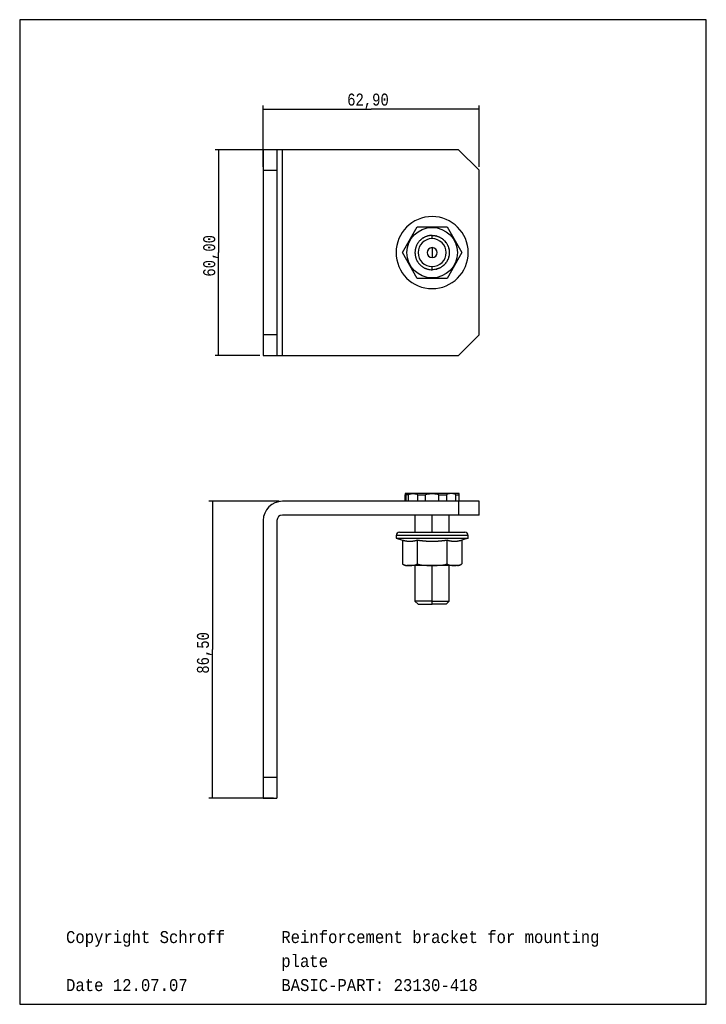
# Model space of a CAD drawing. Extents: x 5 to 205, y 5 to 292.
import ezdxf

# ---------------------------------------------------------------- set-up
doc = ezdxf.new("R2010")
doc.units = 0
doc.layers.get('0').update_dxf_attribs({"linetype": 'CONTINUOUS'})
for name, color, linetype in [('1', 7, 'CONTINUOUS'), ('2', 7, 'CONTINUOUS'), ('3', 7, 'CONTINUOUS')]:
    doc.layers.add(name, color=color, linetype=linetype)
doc.layers.get('0').off()
doc.styles.get("Standard").update_dxf_attribs({"font": 'monotxt.shx'})
doc.dimstyles.new('DSTYLE1', dxfattribs={"dimtxt": 3.5, "dimasz": 3, "dimexe": 1, "dimexo": 1, "dimgap": 1, "dimtad": 1, "dimrnd": 0.01, "dimzin": 3, "dimcen": 0.09, "dimazin": 3, "dimtp": 0.3, "dimtm": 0.3, "dimtfac": 1, "dimtdec": 4, "dimtofl": 0, "dimtmove": 0, "dimatfit": 3, "dimtolj": 1, "dimtzin": 0})

# ---------------------------------------------------------------- blocks, each defined once
blk = doc.blocks.new('*TX83')
at = {"layer": '1', "color": 2, "linetype": 'CONTINUOUS', "width": 0.9}
for s, p in [('Copyright Schroff      Reinforcement bracket for mounting ', (0, 0)), ('                       plate', (0, -7)), ('Date 12.07.07          BASIC-PART: 23130-418       ', (0, -14))]:
    blk.add_text(s, height=3.5, dxfattribs=at).set_placement(p)
blk = doc.blocks.new('_AH13')
at = {"color": 0, "linetype": 'CONTINUOUS'}
blk.add_solid([(0, 0), (-1, 0.166667), (-1, -0.166667), (0, 0)], dxfattribs=at)
blk = doc.blocks.new('*D1128')
at = {"layer": '2', "color": 3, "linetype": 'CONTINUOUS'}
for p, q in [((75.94234, 249.10873), (75.94234, 266.96046)), ((138.84234, 249.10873), (138.84234, 266.96046)), ((75.94234, 265.96046), (107.39234, 265.96046)), ((138.84234, 265.96046), (107.39234, 265.96046))]:
    blk.add_line(p, q, dxfattribs=at)
at = {"layer": '2', "color": 3, "xscale": 3, "yscale": 3, "zscale": 3}
for p, rotation in [((75.94234, 265.96046), 180), ((138.84234, 265.96046), 360)]:
    blk.add_blockref('_AH13', p, dxfattribs=dict(at, rotation=rotation))
at = {"layer": '2', "color": 3, "linetype": 'CONTINUOUS', "width": 0.8}
blk.add_text('62,90', height=3.5, dxfattribs=at).set_placement((100.39234, 266.96146))
blk = doc.blocks.new('*D1129')
at = {"layer": '3', "color": 3, "linetype": 'CONTINUOUS'}
for p, q in [((80.54234, 151.62462), (60.133432, 151.62462)), ((61.133432, 151.62462), (61.133432, 108.37462)), ((61.133432, 65.124615), (61.133432, 108.37462)), ((78.94234, 65.124615), (60.133432, 65.124615))]:
    blk.add_line(p, q, dxfattribs=at)
at = {"layer": '3', "color": 3, "xscale": 3, "yscale": 3, "zscale": 3}
for p, rotation in [((61.133432, 151.62462), 450), ((61.133432, 65.124615), 630)]:
    blk.add_blockref('_AH13', p, dxfattribs=dict(at, rotation=rotation))
at = {"layer": '3', "color": 3, "linetype": 'CONTINUOUS', "width": 0.8}
blk.add_text('86,50', height=3.5, rotation=90, dxfattribs=at).set_placement((60.132432, 101.37462))
blk = doc.blocks.new('*D1130')
at = {"layer": '2', "color": 3, "linetype": 'CONTINUOUS'}
for p, q in [((78.94234, 254.10873), (61.946551, 254.10873)), ((62.946551, 254.10873), (62.946551, 224.10873)), ((62.946551, 194.10873), (62.946551, 224.10873)), ((74.94234, 194.10873), (61.946551, 194.10873))]:
    blk.add_line(p, q, dxfattribs=at)
at = {"layer": '2', "color": 3, "xscale": 3, "yscale": 3, "zscale": 3}
for p, rotation in [((62.946551, 254.10873), 450), ((62.946551, 194.10873), 270)]:
    blk.add_blockref('_AH13', p, dxfattribs=dict(at, rotation=rotation))
at = {"layer": '2', "color": 3, "linetype": 'CONTINUOUS', "width": 0.8}
blk.add_text('60,00', height=3.5, rotation=90, dxfattribs=at).set_placement((61.945551, 217.10873))

msp = doc.modelspace()

# ---------------------------------------------------------------- linework, layer by layer
at = {"layer": '1', "color": 1, "linetype": 'CONTINUOUS'}
for p, q in [((205, 292), (5, 292)), ((5, 292), (5, 5)), ((205, 5), (205, 292)), ((5, 5), (205, 5))]:
    msp.add_line(p, q, dxfattribs=at)
at = {"layer": '2', "color": 1, "linetype": 'CONTINUOUS'}
for p, q in [((75.94234, 254.10873), (75.94234, 248.10873)), ((79.94234, 254.10873), (75.94234, 254.10873)), ((79.94234, 254.10873), (79.94234, 248.10873)), ((81.54234, 254.10873), (79.94234, 254.10873)), ((132.84234, 254.10873), (81.54234, 254.10873)), ((81.54234, 194.10873), (81.54234, 254.10873)), ((138.84234, 248.10873), (132.84234, 254.10873)), ((75.94234, 248.10873), (75.94234, 200.10873)), ((75.94234, 248.10873), (79.94234, 248.10873)), ((79.94234, 248.10873), (79.94234, 200.10873)), ((138.84234, 200.10873), (138.84234, 248.10873)), ((116.48209, 224.10873), (120.81221, 231.60873)), ((120.81221, 231.60873), (129.47247, 231.60873)), ((129.47247, 231.60873), (133.80259, 224.10873)), ((125.14234, 228.18873), (125.14234, 229.10873)), ((120.81221, 216.60873), (116.48209, 224.10873)), ((125.14234, 225.56098), (125.14234, 224.10873)), ((125.14234, 224.10873), (125.14234, 222.65648)), ((133.80259, 224.10873), (129.47246, 216.60874)), ((125.14234, 219.10873), (125.14234, 220.02873)), ((129.47247, 216.60873), (120.81221, 216.60873)), ((75.94234, 200.10873), (75.94234, 194.10873)), ((79.94234, 200.10873), (75.94234, 200.10873)), ((79.94234, 200.10873), (79.94234, 194.10873)), ((132.84234, 194.10873), (138.84234, 200.10873)), ((75.94234, 194.10873), (79.94234, 194.10873)), ((79.94234, 194.10873), (81.54234, 194.10873)), ((81.54234, 194.10873), (132.84234, 194.10873))]:
    msp.add_line(p, q, dxfattribs=at)
for points in [[(125.14234, 229.10873), (124.85574, 229.10078, 0.015580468), (124.56502, 229.07529, 0.014691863), (124.26976, 229.03168, 0.014422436), (123.97183, 228.9698, 0.015139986), (123.67325, 228.88786, 0.015472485), (123.37583, 228.78628, 0.015673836), (123.08149, 228.66402, 0.015797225), (122.7921, 228.52194, 0.016057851), (122.50997, 228.35942, 0.016182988), (122.2368, 228.17786, 0.016330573), (121.97498, 227.97725, 0.016393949), (121.72587, 227.75945, 0.016463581), (121.4918, 227.52504, 0.016477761), (121.27363, 227.27623, 0.016455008), (121.07341, 227.01416, 0.016414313), (120.89144, 226.7412, 0.016300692), (120.72935, 226.45891, 0.016211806), (120.58683, 226.16964, 0.016022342), (120.46501, 225.8752, 0.015875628), (120.36302, 225.57779, 0.015585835), (120.28147, 225.2793, 0.015435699), (120.21908, 224.98142, 0.015175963), (120.17603, 224.68592, 0.014862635), (120.15052, 224.39469, 0.014261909), (120.1423, 224.10873, 0.014492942), (120.15052, 223.82277, 0.014493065), (120.17603, 223.53154, 0.014261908), (120.21908, 223.23604, 0.014862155), (120.28147, 222.93816, 0.015176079), (120.36302, 222.63967, 0.015437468), (120.46502, 222.34226, 0.01558537), (120.58683, 222.04782, 0.015869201), (120.72934, 221.75856, 0.016024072), (120.89144, 221.47626, 0.016234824), (121.07345, 221.2033, 0.016294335), (121.27363, 220.94123, 0.016333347), (121.49165, 220.69243, 0.016478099), (121.72587, 220.45801, 0.016755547), (121.97556, 220.24017, 0.016381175), (122.2368, 220.0396, 0.015467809), (122.50767, 219.85818, 0.016623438), (122.7921, 219.69553, 0.019066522), (123.09054, 219.5529, 0.015100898), (123.37583, 219.43118, 0.00679209), (123.63754, 219.33178, 0.019577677), (123.97183, 219.24767, 0.032636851), (124.48018, 219.17316, 0.01685497), (125.14234, 219.10873, 0.009288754)], [(125.14234, 229.10873), (125.42894, 229.10078, -0.015580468), (125.71966, 229.07529, -0.014691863), (126.01492, 229.03168, -0.014422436), (126.31285, 228.9698, -0.015139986), (126.61143, 228.88786, -0.015472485), (126.90885, 228.78628, -0.015673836), (127.20319, 228.66402, -0.015797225), (127.49258, 228.52194, -0.016057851), (127.77471, 228.35942, -0.016182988), (128.04788, 228.17786, -0.016330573), (128.3097, 227.97725, -0.016393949), (128.55881, 227.75945, -0.016463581), (128.79288, 227.52504, -0.016477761), (129.01105, 227.27623, -0.016455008), (129.21127, 227.01416, -0.016414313), (129.39324, 226.7412, -0.016300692), (129.55533, 226.45891, -0.016211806), (129.69785, 226.16964, -0.016022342), (129.81967, 225.8752, -0.015875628), (129.92166, 225.57779, -0.015585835), (130.00321, 225.2793, -0.015435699), (130.06559, 224.98142, -0.015175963), (130.10865, 224.68592, -0.014862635), (130.13416, 224.39469, -0.014261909), (130.14238, 224.10873, -0.014492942), (130.13416, 223.82277, -0.014493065), (130.10865, 223.53154, -0.014261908), (130.06559, 223.23604, -0.014862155), (130.00321, 222.93816, -0.015176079), (129.92166, 222.63967, -0.015437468), (129.81966, 222.34226, -0.01558537), (129.69785, 222.04782, -0.015869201), (129.55534, 221.75856, -0.016024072), (129.39324, 221.47626, -0.016234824), (129.21123, 221.2033, -0.016294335), (129.01105, 220.94123, -0.016333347), (128.79303, 220.69243, -0.016478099), (128.55881, 220.45801, -0.016755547), (128.30912, 220.24017, -0.016381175), (128.04788, 220.0396, -0.015467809), (127.77701, 219.85818, -0.016623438), (127.49258, 219.69553, -0.019066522), (127.19414, 219.5529, -0.015100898), (126.90885, 219.43118, -0.00679209), (126.64714, 219.33178, -0.019577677), (126.31285, 219.24767, -0.032636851), (125.8045, 219.17316, -0.01685497), (125.14234, 219.10873, -0.009288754)]]:
    msp.add_lwpolyline(points, format="xyb", dxfattribs=at)
msp.add_circle((125.14234, 224.10873), 7.36025, dxfattribs=at)
for radius, start, end in [(10.5, 0, 270), (5, 147.37151, 149.4621), (4.08, 90, 180), (5, 129.53097, 133.97319), (5, 117.8362, 121.44903), (5, 101.4501, 104.26195), (5, 90.014817, 96.515928), (4.08, 0, 90), (5, 73.939226, 77.985034), (5, 60.475742, 65.329335), (5, 34.523401, 52.307545), (5, 161.72114, 165.53029), (4.08, 180, 270), (1.45225, 90, 270), (1.45225, 270, 450), (4.08, 270, 360), (10.5, 270, 360), (5, 22.250048, 26.307289), (5, 10.700602, 13.628573), (5, 194.47005, 198.27854), (5, 210.53698, 212.62898), (5, 307.69247, 325.47662), (5, 333.69422, 337.74954), (5, 346.37481, 349.29915), (5, 226.02675, 230.46901), (5, 238.55111, 242.16309), (5, 255.7387, 258.54992), (5, 263.48122, 269.98606), (5, 282.01401, 286.06147), (5, 294.67139, 299.52382)]:
    msp.add_arc((125.14234, 224.10873), radius, start, end, dxfattribs=at)
at = {"layer": '3', "color": 1, "linetype": 'CONTINUOUS'}
for p, q in [((117.29181, 153.85664), (117.29207, 153.85502)), ((117.29207, 153.85502), (117.29234, 153.45647)), ((117.29234, 151.62461), (117.29234, 153.45661)), ((117.29234, 153.45634), (117.46051, 153.45634)), ((117.46051, 153.45661), (117.46051, 151.62461)), ((118.22173, 153.45661), (117.46051, 153.45661)), ((125.14234, 153.91461), (117.51484, 153.91461)), ((118.22173, 151.62461), (118.22173, 153.45661)), ((120.96137, 153.45634), (123.20512, 153.45634)), ((120.96164, 151.62461), (120.96164, 153.45661)), ((123.20512, 151.62461), (123.20512, 153.45661)), ((132.76984, 153.91461), (125.14234, 153.91461)), ((125.14234, 153.85693), (125.14234, 153.91461)), ((127.07956, 153.45634), (129.32331, 153.45634)), ((127.07983, 151.62461), (127.07983, 153.45661)), ((129.32303, 153.45661), (129.32303, 151.62461)), ((132.06295, 153.45634), (132.99234, 153.45634)), ((132.06323, 151.62461), (132.06323, 153.45661)), ((132.99234, 153.45647), (132.99245, 153.85475)), ((132.99234, 151.62461), (132.99234, 153.45661)), ((132.99245, 153.85475), (132.99287, 153.85664)), ((132.84234, 151.62462), (81.54234, 151.62462)), ((138.84234, 151.62462), (132.84234, 151.62462)), ((132.84234, 151.62462), (132.84234, 147.62462)), ((138.84234, 147.62462), (138.84234, 151.62462)), ((132.84234, 147.62462), (81.54234, 147.62462)), ((120.14234, 147.62462), (120.14234, 142.62462)), ((125.14234, 142.62462), (125.14234, 147.62462)), ((130.14234, 142.62462), (130.14234, 147.62462)), ((138.84234, 147.62462), (132.84234, 147.62462)), ((75.94234, 146.02462), (75.94234, 71.12462)), ((79.94234, 146.02462), (79.94234, 71.12462)), ((135.64234, 141.62462), (114.64234, 141.62462)), ((114.64234, 141.62462), (114.64234, 140.82461)), ((114.64234, 140.82462), (116.48208, 140.2497)), ((114.64234, 140.82462), (135.64234, 140.82462)), ((115.64234, 142.62462), (134.64234, 142.62462)), ((135.64234, 140.82462), (133.8026, 140.2497)), ((135.64234, 140.82461), (135.64234, 141.62462)), ((116.48209, 140.24969), (116.48209, 133.42573)), ((120.81221, 140.24969), (120.81221, 133.42573)), ((129.47247, 133.42573), (129.47247, 140.24969)), ((133.80259, 140.24969), (133.80259, 133.42573)), ((132.50259, 132.92462), (117.78209, 132.92462)), ((120.14235, 132.92462), (120.14235, 122.5446)), ((125.14234, 122.54459), (125.14234, 132.92462)), ((130.14235, 122.5446), (130.14235, 132.92462)), ((125.14234, 122.54459), (120.14234, 122.54459)), ((120.14235, 122.5446), (121.06233, 121.62459)), ((121.06234, 121.62459), (125.14234, 121.62459)), ((125.14234, 121.62459), (125.14234, 122.54459)), ((125.14234, 122.54459), (130.14234, 122.54459)), ((129.22234, 121.62459), (125.14234, 121.62459)), ((129.22234, 121.62459), (130.14235, 122.5446)), ((75.94234, 71.12462), (75.94234, 65.12462)), ((79.94234, 71.12462), (75.94234, 71.12462)), ((79.94234, 71.12462), (79.94234, 65.12462)), ((75.94234, 65.12462), (79.94234, 65.12462))]:
    msp.add_line(p, q, dxfattribs=at)
for points in [[(117.51484, 153.91462), (117.5069, 153.91455, 0.004300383), (117.49897, 153.91434, 0.00430854), (117.49105, 153.914, 0.004307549), (117.48313, 153.91352, 0.00430439), (117.47523, 153.9129, 0.004302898), (117.46735, 153.91215, 0.004298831), (117.45949, 153.91126, 0.004295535), (117.45165, 153.91024, 0.004290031), (117.44384, 153.90908, 0.004286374), (117.43606, 153.90779, 0.004279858), (117.42832, 153.90637, 0.004274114), (117.42062, 153.90482, 0.004263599), (117.41296, 153.90314, 0.0042605), (117.40534, 153.90133, 0.004257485), (117.39777, 153.8994, 0.004240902), (117.39025, 153.89734, 0.004205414), (117.38279, 153.89516, 0.004231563), (117.37537, 153.89286, 0.004299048), (117.36801, 153.89044, 0.004175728), (117.36074, 153.88791, 0.00390008), (117.35357, 153.88529, 0.00427191), (117.34636, 153.8825, 0.005040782), (117.33907, 153.87952, 0.003859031), (117.33226, 153.87665, 0.001412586), (117.32614, 153.874, 0.00534072), (117.31846, 153.87038, 0.009126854), (117.30686, 153.86451, 0.004510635), (117.29182, 153.85665, 0.00241366)], [(132.99286, 153.85665), (132.98632, 153.86022, 0.004120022), (132.9797, 153.8637, 0.004069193), (132.973, 153.86709, 0.00405613), (132.96622, 153.87038, 0.004094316), (132.95935, 153.87356, 0.004112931), (132.95242, 153.87665, 0.0041259), (132.9454, 153.87963, 0.004135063), (132.93832, 153.8825, 0.004153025), (132.93116, 153.88526, 0.004163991), (132.92394, 153.88791, 0.004179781), (132.91665, 153.89044, 0.004188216), (132.9093, 153.89286, 0.004200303), (132.90189, 153.89516, 0.004211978), (132.89443, 153.89734, 0.004232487), (132.88691, 153.8994, 0.004229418), (132.87934, 153.90133, 0.004214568), (132.87172, 153.90314, 0.004258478), (132.86406, 153.90482, 0.004355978), (132.85634, 153.90637, 0.004236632), (132.84861, 153.90779, 0.003961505), (132.8409, 153.90908, 0.004380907), (132.83303, 153.91024, 0.005234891), (132.82494, 153.91126, 0.003971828), (132.81733, 153.91215, 0.001356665), (132.81043, 153.91288, 0.005617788), (132.80155, 153.91352, 0.00968156), (132.78782, 153.9141, 0.004729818), (132.76984, 153.91462, 0.002500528)], [(120.81221, 140.2497), (120.72952, 140.22424, -0.002020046), (120.64793, 140.19985, -0.002097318), (120.56749, 140.17656, -0.002156), (120.4881, 140.15431, -0.002178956), (120.40972, 140.13311, -0.002214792), (120.33228, 140.11288, -0.002252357), (120.25575, 140.09366, -0.002293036), (120.18006, 140.07537, -0.002324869), (120.10518, 140.05805, -0.002362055), (120.03106, 140.04162, -0.002393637), (119.95766, 140.02612, -0.002429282), (119.88491, 140.01149, -0.002458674), (119.81281, 139.99775, -0.002491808), (119.74129, 139.98484, -0.002519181), (119.67033, 139.9728, -0.002549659), (119.59987, 139.96157, -0.002574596), (119.52989, 139.95119, -0.002602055), (119.46034, 139.94159, -0.002624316), (119.3912, 139.93281, -0.002648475), (119.32241, 139.92481, -0.002667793), (119.25396, 139.91761, -0.002688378), (119.1858, 139.91117, -0.002704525), (119.1179, 139.90552, -0.002721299), (119.05023, 139.90062, -0.002734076), (118.98276, 139.89649, -0.002746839), (118.91544, 139.89311, -0.002756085), (118.84826, 139.89049, -0.002764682), (118.78117, 139.88861, -0.002770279), (118.71414, 139.8875, -0.002774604), (118.64715, 139.88712, -0.002776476), (118.58015, 139.8875, -0.002776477), (118.51313, 139.88861, -0.002774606), (118.44604, 139.89049, -0.002770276), (118.37886, 139.89311, -0.00276467), (118.31154, 139.89649, -0.002756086), (118.24407, 139.90062, -0.002746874), (118.17639, 139.90552, -0.002734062), (118.1085, 139.91117, -0.002721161), (118.04034, 139.91761, -0.002704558), (117.97189, 139.92481, -0.002688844), (117.9031, 139.93281, -0.002667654), (117.83396, 139.94159, -0.002646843), (117.76441, 139.95118, -0.00262478), (117.69443, 139.96157, -0.002607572), (117.62396, 139.9728, -0.00257295), (117.553, 139.98484, -0.002531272), (117.48152, 139.99773, -0.002524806), (117.40938, 140.01149, -0.002551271), (117.33647, 140.02617, -0.002439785), (117.26324, 140.04162, -0.002242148), (117.18977, 140.05785, -0.002457), (117.11424, 140.07537, -0.002906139), (117.03595, 140.09445, -0.002135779), (116.96202, 140.11288, -0.000664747), (116.8948, 140.13, -0.003015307), (116.8062, 140.15431, -0.005018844), (116.66665, 140.19482, -0.002332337), (116.48208, 140.2497, -0.001200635)], [(129.47246, 140.2497), (129.30708, 140.22424, -0.001080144), (129.14389, 140.19985, -0.001117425), (128.98301, 140.17656, -0.00114436), (128.82423, 140.15431, -0.001152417), (128.66748, 140.13311, -0.001167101), (128.51259, 140.11288, -0.001182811), (128.35953, 140.09366, -0.001199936), (128.20815, 140.07537, -0.001212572), (128.05841, 140.05805, -0.001227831), (127.91015, 140.04162, -0.001240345), (127.76335, 140.02612, -0.001254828), (127.61786, 140.01149, -0.001266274), (127.47366, 139.99775, -0.001279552), (127.33062, 139.98484, -0.00129009), (127.1887, 139.9728, -0.001302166), (127.04777, 139.96157, -0.001311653), (126.90782, 139.95119, -0.001322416), (126.76872, 139.94159, -0.001330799), (126.63043, 139.93281, -0.00134018), (126.49286, 139.92481, -0.001347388), (126.35596, 139.91761, -0.001355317), (126.21963, 139.91117, -0.001361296), (126.08384, 139.90552, -0.001367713), (125.9485, 139.90062, -0.001372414), (125.81355, 139.89649, -0.00137727), (125.67892, 139.89311, -0.001380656), (125.54455, 139.89049, -0.001383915), (125.41037, 139.88861, -0.001385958), (125.27632, 139.8875, -0.001387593), (125.14234, 139.88712, -0.001388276), (125.00835, 139.8875, -0.001388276), (124.8743, 139.88861, -0.001387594), (124.74012, 139.89049, -0.001385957), (124.60576, 139.89311, -0.001383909), (124.47112, 139.89649, -0.001380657), (124.33618, 139.90062, -0.001377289), (124.20083, 139.90552, -0.001372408), (124.06504, 139.91117, -0.001367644), (123.92872, 139.91761, -0.001361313), (123.79182, 139.92481, -0.001355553), (123.65425, 139.93281, -0.00134732), (123.51596, 139.94159, -0.001339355), (123.37686, 139.95118, -0.001331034), (123.2369, 139.96157, -0.001325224), (123.09596, 139.9728, -0.001310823), (122.95406, 139.98484, -0.001292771), (122.8111, 139.99773, -0.001292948), (122.66681, 140.01149, -0.001310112), (122.521, 140.02617, -0.001256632), (122.37453, 140.04162, -0.001158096), (122.22758, 140.05785, -0.001272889), (122.07653, 140.07537, -0.001510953), (121.91996, 140.09445, -0.001114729), (121.77209, 140.11288, -0.000347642), (121.63765, 140.13, -0.001579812), (121.46045, 140.15431, -0.002647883), (121.18136, 140.19482, -0.001238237), (120.81221, 140.2497, -0.000639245)], [(133.8026, 140.2497), (133.7199, 140.22424, -0.002020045), (133.63831, 140.19985, -0.002097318), (133.55787, 140.17656, -0.002155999), (133.47848, 140.15431, -0.002178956), (133.4001, 140.13311, -0.002214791), (133.32266, 140.11288, -0.002252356), (133.24613, 140.09366, -0.002293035), (133.17044, 140.07537, -0.002324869), (133.09557, 140.05805, -0.002362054), (133.02144, 140.04162, -0.002393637), (132.94804, 140.02612, -0.002429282), (132.87529, 140.01149, -0.002458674), (132.80319, 139.99775, -0.002491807), (132.73167, 139.98484, -0.002519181), (132.66071, 139.9728, -0.002549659), (132.59025, 139.96157, -0.002574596), (132.52027, 139.95119, -0.002602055), (132.45072, 139.94159, -0.002624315), (132.38158, 139.93281, -0.002648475), (132.31279, 139.92481, -0.002667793), (132.24434, 139.91761, -0.002688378), (132.17618, 139.91117, -0.002704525), (132.10828, 139.90552, -0.002721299), (132.04061, 139.90062, -0.002734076), (131.97314, 139.89649, -0.002746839), (131.90582, 139.89311, -0.002756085), (131.83864, 139.89049, -0.002764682), (131.77155, 139.88861, -0.002770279), (131.70452, 139.8875, -0.002774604), (131.63753, 139.88712, -0.002776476), (131.57054, 139.8875, -0.002776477), (131.50351, 139.88861, -0.002774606), (131.43642, 139.89049, -0.002770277), (131.36924, 139.89311, -0.00276467), (131.30192, 139.89649, -0.002756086), (131.23445, 139.90062, -0.002746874), (131.16677, 139.90552, -0.002734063), (131.09888, 139.91117, -0.002721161), (131.03072, 139.91761, -0.002704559), (130.96227, 139.92481, -0.002688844), (130.89348, 139.93281, -0.002667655), (130.82434, 139.94159, -0.002646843), (130.75479, 139.95118, -0.002624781), (130.68481, 139.96157, -0.002607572), (130.61434, 139.9728, -0.002572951), (130.54339, 139.98484, -0.002531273), (130.47191, 139.99773, -0.002524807), (130.39976, 140.01149, -0.002551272), (130.32685, 140.02617, -0.002439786), (130.25362, 140.04162, -0.002242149), (130.18015, 140.05785, -0.002457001), (130.10462, 140.07537, -0.00290614), (130.02633, 140.09445, -0.00213578), (129.9524, 140.11288, -0.000664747), (129.88518, 140.13, -0.003015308), (129.79658, 140.15431, -0.005018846), (129.65704, 140.19482, -0.002332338), (129.47246, 140.2497, -0.001200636)], [(116.48208, 133.42573), (116.5098, 133.39494, 0.010200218), (116.53922, 133.36474, 0.009828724), (116.57041, 133.33516, 0.00949069), (116.60325, 133.30625, 0.00929149), (116.63775, 133.27811, 0.009047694), (116.67377, 133.25077, 0.008793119), (116.71134, 133.22432, 0.008537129), (116.75029, 133.19877, 0.008309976), (116.79063, 133.17422, 0.008079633), (116.83221, 133.15067, 0.007861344), (116.87499, 133.12821, 0.007647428), (116.91883, 133.10682, 0.007441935), (116.96368, 133.08659, 0.00725474), (117.0094, 133.0675, 0.007077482), (117.05595, 133.04962, 0.006892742), (117.10315, 133.03292, 0.006688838), (117.15094, 133.01746, 0.006584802), (117.19925, 133.00319, 0.006536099), (117.24802, 132.99018, 0.006249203), (117.29689, 132.97838, 0.005766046), (117.34566, 132.96783, 0.00615377), (117.39528, 132.95844, 0.007038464), (117.446, 132.95025, 0.005416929), (117.49366, 132.94328, 0.002202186), (117.53676, 132.93758, 0.007155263), (117.59133, 132.93274, 0.011920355), (117.67422, 132.92841, 0.005980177), (117.78208, 132.92462, 0.003254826)], [(132.50259, 132.92462), (132.54956, 132.92511, 0.005483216), (132.59701, 132.92661, 0.005288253), (132.64497, 132.92915, 0.005249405), (132.69334, 132.93274, 0.00541869), (132.74205, 132.93746, 0.005517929), (132.79102, 132.94328, 0.005602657), (132.84016, 132.95029, 0.00568078), (132.8894, 132.95844, 0.005801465), (132.93864, 132.96782, 0.005903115), (132.98779, 132.97838, 0.006030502), (133.03675, 132.99019, 0.006143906), (133.08543, 133.00319, 0.006282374), (133.13371, 133.01746, 0.006419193), (133.18153, 133.03292, 0.006586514), (133.22874, 133.04962, 0.006721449), (133.27527, 133.0675, 0.006851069), (133.32098, 133.08658, 0.007079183), (133.36585, 133.10682, 0.007411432), (133.40975, 133.12827, 0.00740015), (133.45247, 133.15067, 0.007106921), (133.49382, 133.17398, 0.008024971), (133.53438, 133.19877, 0.009819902), (133.57424, 133.22528, 0.007757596), (133.6109, 133.25077, 0.002865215), (133.64338, 133.27433, 0.011184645), (133.68143, 133.30625, 0.02031689), (133.73515, 133.35745, 0.010554), (133.8026, 133.42573, 0.005743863)]]:
    msp.add_lwpolyline(points, format="xyb", dxfattribs=at)
for centre, radius, start, end in [((81.54234, 146.02462), 5.6, 90, 180), ((81.54234, 146.02462), 1.6, 90, 180), ((115.64234, 141.62462), 1, 90.000001, 180), ((134.64234, 141.62462), 1, 0, 89.999999)]:
    msp.add_arc(centre, radius, start, end, dxfattribs=at)
for points, knots in [([(118.2216, 153.45648), (118.22173, 153.46748), (118.2232, 153.48035), (118.22819, 153.50295), (118.23307, 153.5167), (118.25477, 153.56318), (118.28364, 153.59449), (118.36507, 153.66399), (118.43871, 153.69926), (118.58442, 153.75477), (118.67274, 153.77699), (118.85462, 153.81174), (118.94822, 153.824), (119.16857, 153.84527), (119.29556, 153.85185), (119.41643, 153.8539)], [0, 0, 0, 0, 0.0084187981, 0.0084187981, 0.018351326, 0.018351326, 0.051573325, 0.051573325, 0.12257602, 0.12257602, 0.21693202, 0.21693202, 0.31128801, 0.31128801, 0.43821076, 0.43821076, 0.43821076, 0.43821076]), ([(119.74956, 153.85425), (119.87724, 153.85238), (120.0094, 153.84576), (120.23488, 153.824), (120.32847, 153.81174), (120.51036, 153.77699), (120.59868, 153.75477), (120.74438, 153.69926), (120.81803, 153.66399), (120.89946, 153.59449), (120.92833, 153.56318), (120.95003, 153.5167), (120.95491, 153.50295), (120.9599, 153.48035), (120.96137, 153.46748), (120.9615, 153.45648)], [0, 0, 0, 0, 0.13207279, 0.13207279, 0.22642878, 0.22642878, 0.32078477, 0.32078477, 0.39178747, 0.39178747, 0.42500947, 0.42500947, 0.434942, 0.434942, 0.4433608, 0.4433608, 0.4433608, 0.4433608]), ([(123.20499, 153.45648), (123.20512, 153.46748), (123.2072, 153.48035), (123.21426, 153.50295), (123.22116, 153.5167), (123.25185, 153.56318), (123.29267, 153.59449), (123.40784, 153.66399), (123.51199, 153.69926), (123.71805, 153.75477), (123.84294, 153.77699), (124.10017, 153.81174), (124.23254, 153.824), (124.63117, 153.85121), (124.8988, 153.85693), (125.14235, 153.85694)], [0, 0, 0, 0, 0.016837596, 0.016837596, 0.036702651, 0.036702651, 0.10314665, 0.10314665, 0.24515204, 0.24515204, 0.43386403, 0.43386403, 0.62257602, 0.62257602, 1, 1, 1, 1]), ([(125.14235, 153.85694), (125.38588, 153.85693), (125.65351, 153.85121), (126.05214, 153.824), (126.18451, 153.81174), (126.44174, 153.77699), (126.56663, 153.75477), (126.77269, 153.69926), (126.87684, 153.66399), (126.99201, 153.59449), (127.03283, 153.56318), (127.06352, 153.5167), (127.07042, 153.50295), (127.07748, 153.48035), (127.07956, 153.46748), (127.07969, 153.45648)], [0, 0, 0, 0, 0.37742398, 0.37742398, 0.56613597, 0.56613597, 0.75484796, 0.75484796, 0.89685335, 0.89685335, 0.96329735, 0.96329735, 0.9831624, 0.9831624, 1, 1, 1, 1]), ([(130.52029, 153.8539), (130.39714, 153.85185), (130.27015, 153.84527), (130.0498, 153.824), (129.95621, 153.81174), (129.77432, 153.77699), (129.686, 153.75477), (129.5403, 153.69926), (129.46665, 153.66399), (129.38522, 153.59449), (129.35635, 153.56318), (129.33465, 153.5167), (129.32977, 153.50295), (129.32478, 153.48035), (129.32331, 153.46748), (129.32318, 153.45648)], [0, 0, 0, 0, 0.12692275, 0.12692275, 0.22127874, 0.22127874, 0.31563474, 0.31563474, 0.38663744, 0.38663744, 0.41985943, 0.41985943, 0.42979196, 0.42979196, 0.43821076, 0.43821076, 0.43821076, 0.43821076]), ([(116.48208, 133.42573), (116.66345, 133.21568), (116.92241, 133.11005), (117.55227, 132.93122), (118.1604, 132.92974), (118.60551, 132.92899), (118.61384, 132.92898), (118.62343, 132.92897), (118.6459, 132.92462), (118.64715, 132.92462), (118.69527, 132.92462), (118.74338, 132.92472), (118.79139, 132.92932)], [0, 0, 0, 0, 0.30956879, 0.30956879, 0.98516463, 0.98516463, 0.99806166, 0.99806166, 1, 1, 1, 1.0790824, 1.0790824, 1.0790824, 1.0790824]), ([(120.81221, 133.42573), (121.17375, 133.21638), (121.68926, 133.11086), (122.94847, 132.93115), (124.16746, 132.92974), (125.05902, 132.92899), (125.07567, 132.92898), (125.09483, 132.92897), (125.13983, 132.92462), (125.14234, 132.92462), (125.79456, 132.92462), (126.4467, 132.92955), (127.66484, 132.98482), (128.83347, 133.05571), (129.47246, 133.42573)], [0, 0, 0, 0, 0.30813832, 0.30813832, 0.98517598, 0.98517598, 0.99805715, 0.99805715, 1, 1, 1, 1.5350005, 1.5350005, 2, 2, 2, 2]), ([(129.47246, 133.42573), (129.65383, 133.21568), (129.91279, 133.11005), (130.54265, 132.93122), (131.15078, 132.92974), (131.59589, 132.92899), (131.60422, 132.92898), (131.61382, 132.92897), (131.63628, 132.92462), (131.63753, 132.92462), (131.96225, 132.92462), (132.28693, 132.92958), (132.89486, 132.98422), (133.48208, 133.05453), (133.8026, 133.42573)], [0, 0, 0, 0, 0.30956886, 0.30956886, 0.98516463, 0.98516463, 0.99806166, 0.99806166, 1, 1, 1, 1.5337317, 1.5337317, 2, 2, 2, 2])]:
    msp.add_open_spline(points, degree=3, knots=knots, dxfattribs=at)
at = {"layer": '3', "color": 1, "linetype": 'CONTINUOUS', "extrusion": (0.438211, 0.438211, 0.438211)}
for points, knots in [([(119.41643, 153.8539), (119.47695, 153.85632), (119.53516, 153.85693), (119.64324, 153.85693), (119.69646, 153.85642), (119.74956, 153.85425)], [0.43821076, 0.43821076, 0.43821076, 0.43821076, 0.5, 0.5, 0.5566392, 0.5566392, 0.5566392, 0.5566392]), ([(130.85342, 153.85425), (130.79804, 153.85642), (130.74482, 153.85693), (130.63674, 153.85693), (130.57853, 153.85632), (130.52029, 153.8539)], [0.43821076, 0.43821076, 0.43821076, 0.43821076, 0.49484996, 0.49484996, 0.5566392, 0.5566392, 0.5566392, 0.5566392])]:
    msp.add_open_spline(points, degree=3, knots=knots, dxfattribs=at)
at = {"layer": '3', "color": 1, "linetype": 'CONTINUOUS', "extrusion": (0.556639, 0.556639, 0.556639)}
msp.add_open_spline([(132.06308, 153.45648), (132.06295, 153.46748), (132.06148, 153.48035), (132.05649, 153.50295), (132.05161, 153.5167), (132.02991, 153.56318), (132.00104, 153.59449), (131.91961, 153.66399), (131.84596, 153.69926), (131.70026, 153.75477), (131.61194, 153.77699), (131.43006, 153.81174), (131.33646, 153.824), (131.11098, 153.84576), (130.97882, 153.85238), (130.85342, 153.85425)], degree=3, knots=[0.5566392, 0.5566392, 0.5566392, 0.5566392, 0.565058, 0.565058, 0.57499053, 0.57499053, 0.60821253, 0.60821253, 0.67921523, 0.67921523, 0.77357122, 0.77357122, 0.86792722, 0.86792722, 1, 1, 1, 1], dxfattribs=at)
at = {"layer": '3', "color": 1, "linetype": 'CONTINUOUS', "extrusion": (1.079082, 1.079082, 1.079082)}
msp.add_open_spline([(118.79139, 132.92932), (119.06809, 132.92662), (119.34463, 132.9339), (119.90451, 132.98422), (120.4917, 133.05453), (120.81221, 133.42573)], degree=3, knots=[1.0790824, 1.0790824, 1.0790824, 1.0790824, 1.5337024, 1.5337024, 2, 2, 2, 2], dxfattribs=at)

# ---------------------------------------------------------------- block references
at = {"layer": '1'}
msp.add_blockref('*TX83', (18.49381, 22.85252), dxfattribs=at)

# ---------------------------------------------------------------- dimensions: what is measured, and where the dimension line sits
at = {"layer": '2', "color": 3, "linetype": 'CONTINUOUS'}
dim = msp.add_linear_dim(base=(138.84234, 265.96046), p1=(75.94234, 248.10873), p2=(138.84234, 248.10873), dimstyle='DSTYLE1', override={"dimblk": '_AH13', "dimsah": 0}, dxfattribs=at)
dim.commit()
dim.dimension.update_dxf_attribs({"geometry": '*D1128', "text_midpoint": (107.39234, 268.71146), "dimtype": 128})
dim = msp.add_linear_dim(base=(62.94655, 254.10873), p1=(75.94234, 194.10873), p2=(79.94234, 254.10873), angle=90, dimstyle='DSTYLE1', override={"dimblk": '_AH13', "dimsah": 0}, dxfattribs=at)
dim.commit()
dim.dimension.update_dxf_attribs({"geometry": '*D1130', "text_midpoint": (60.19555, 224.10873), "dimtype": 128})
at = {"layer": '3', "color": 3, "linetype": 'CONTINUOUS'}
dim = msp.add_linear_dim(base=(61.13343, 65.12462), p1=(81.54234, 151.62462), p2=(79.94234, 65.12462), angle=90, dimstyle='DSTYLE1', override={"dimblk": '_AH13', "dimsah": 0}, dxfattribs=at)
dim.commit()
dim.dimension.update_dxf_attribs({"geometry": '*D1129', "text_midpoint": (58.38243, 108.37462), "dimtype": 128})

doc.saveas('drawing.dxf')
